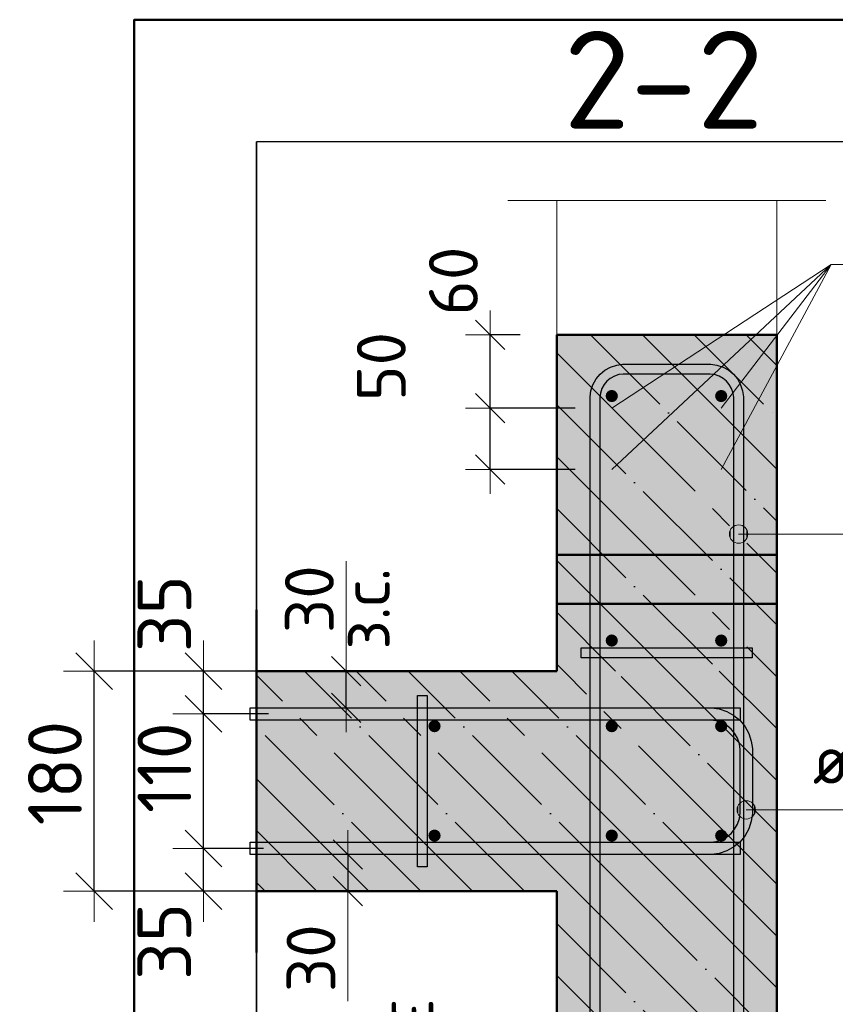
# Model space of a CAD drawing. Header units: millimetres. Extents: x -27380 to 48638, y 46540 to 72525.
# Tile 81 of 106: x 43132 to 43799, y 57306 to 58112. Entities that reach past the tile are written whole.
import ezdxf

# ---------------------------------------------------------------- set-up
doc = ezdxf.new("R2010")
doc.units = ezdxf.units.MM
doc.header["$PDMODE"] = 65
for name, pattern in [('______11', [100, 80, -10, 0, -10]), ('______5', [220, 160, -20, 20, -20]), ('________', [0])]:
    doc.linetypes.add(name, pattern=pattern)
for name, color, linetype, lineweight in [('Standard', 7, 'Continuous', 25), ('Арм.стержн. Арматура края', 96, 'Continuous', 35), ('Арм.стержн. вертикальными 1', 22, 'Continuous', 35), ('Арм.стержн. Доп. арматура', 180, 'Continuous', 35), ('Арм.стержн. Хомут', 240, 'Continuous', 35), ('Арм.стержн.горизонт. 1', 180, 'Continuous', 35), ('Размерная линия_ общее', 7, 'Continuous', 13), ('Размерная линия_ общее_1', 7, 'Continuous', 13)]:
    doc.layers.add(name, color=color, linetype=linetype, lineweight=lineweight)
doc.layers.add('Арм.стержн.Стяжки', color=7, linetype='Continuous', lineweight=35, true_color=0x501e0f)
doc.styles.add('ISOCPEUR', font='ISOCPEUR')
doc.dimstyles.new('DIMSTYLE_14', dxfattribs={"dimtxt": 40, "dimasz": 40, "dimexe": 0, "dimexo": 0, "dimgap": 20, "dimtad": 2, "dimdec": 0, "dimrnd": 5, "dimzin": 12, "dimdsep": 46, "dimtxsty": 'ISOCPEUR', "dimblk1": 'ALL_ML_STRICH', "dimblk2": 'ALL_ML_STRICH', "dimsah": 1, "dimcen": 0, "dimclrd": 7, "dimclre": 256, "dimclrt": 7, "dimadec": 0, "dimazin": 0, "dimtfac": 1, "dimtdec": 0, "dimtix": 1, "dimtmove": 2, "dimatfit": 3, "dimfxl": 0, "dimtvp": 1.2, "dimtzin": 0, "dimlwd": 0, "dimlwe": -3, "dimarcsym": 0})
doc.dimstyles.new('DIMSTYLE_15', dxfattribs={"dimtxt": 40, "dimasz": 40, "dimexe": 0, "dimexo": 0, "dimgap": 20, "dimtad": 2, "dimdec": 0, "dimrnd": 5, "dimzin": 12, "dimdsep": 46, "dimtxsty": 'ISOCPEUR', "dimblk1": 'ALL_ML_STRICH', "dimblk2": 'ALL_ML_STRICH', "dimsah": 1, "dimcen": 0, "dimclrd": 7, "dimclre": 256, "dimclrt": 7, "dimadec": 0, "dimazin": 0, "dimtfac": 1, "dimtdec": 0, "dimtix": 1, "dimtmove": 2, "dimatfit": 3, "dimfxl": 0, "dimtvp": 1.2, "dimtzin": 0, "dimlwd": 0, "dimlwe": -3, "dimarcsym": 0})
doc.dimstyles.new('DIMSTYLE_3', dxfattribs={"dimtxt": 44, "dimasz": 50, "dimexe": 0, "dimexo": 0, "dimgap": 22, "dimtad": 2, "dimdec": 0, "dimrnd": 5, "dimzin": 12, "dimdsep": 46, "dimtxsty": 'ISOCPEUR', "dimblk1": 'ALL_ML_STRICH', "dimblk2": 'ALL_ML_STRICH', "dimsah": 1, "dimcen": 0, "dimclrd": 7, "dimclre": 256, "dimclrt": 7, "dimadec": 0, "dimazin": 0, "dimtfac": 1, "dimtdec": 0, "dimtix": 1, "dimtmove": 2, "dimatfit": 3, "dimfxl": 0, "dimtvp": 1.2, "dimtzin": 0, "dimlwd": 0, "dimlwe": -3, "dimarcsym": 0})
doc.dimstyles.new('DIMSTYLE_7', dxfattribs={"dimtxt": 44, "dimasz": 50, "dimexe": 0, "dimexo": 0, "dimgap": 22, "dimtad": 2, "dimdec": 0, "dimrnd": 5, "dimzin": 12, "dimdsep": 46, "dimtxsty": 'ISOCPEUR', "dimblk1": 'ALL_ML_STRICH', "dimblk2": 'ALL_ML_STRICH', "dimsah": 1, "dimcen": 0, "dimclrd": 7, "dimclre": 256, "dimclrt": 7, "dimadec": 0, "dimazin": 0, "dimtfac": 1, "dimtdec": 0, "dimtix": 1, "dimtmove": 2, "dimatfit": 3, "dimfxl": 0, "dimtzin": 0, "dimlwd": 0, "dimlwe": -3, "dimarcsym": 0})
doc.dimstyles.new('DIMSTYLE_9', dxfattribs={"dimtxt": 40, "dimasz": 40, "dimexe": 0, "dimexo": 0.001, "dimgap": 20, "dimtad": 2, "dimdec": 0, "dimrnd": 5, "dimzin": 12, "dimdsep": 46, "dimtxsty": 'ISOCPEUR', "dimblk1": 'ALL_ML_STRICH', "dimblk2": 'ALL_ML_STRICH', "dimsah": 1, "dimcen": 0, "dimse1": 1, "dimse2": 1, "dimclrd": 7, "dimclre": 256, "dimclrt": 7, "dimadec": 0, "dimazin": 0, "dimtfac": 1, "dimtdec": 0, "dimtix": 1, "dimtmove": 2, "dimatfit": 3, "dimfxl": 0, "dimtvp": 1.2, "dimtzin": 0, "dimlwd": 0, "dimlwe": -3, "dimarcsym": 0})

# ---------------------------------------------------------------- blocks, each defined once
blk = doc.blocks.new('ALL_ML_STRICH')
at = {"color": 0, "linetype": 'ByBlock', "lineweight": -2}
for p, q in [((0, -0.5), (0, 0.5)), ((-0.3, -0.3), (0.3, 0.3)), ((-1, 0), (0.5, 0))]:
    blk.add_line(p, q, dxfattribs=at)
blk = doc.blocks.new('*D296')
at = {"layer": 'DEFPOINTS', "color": 7, "linetype": 'Continuous', "lineweight": 13, "transparency": 33554687}
for p in [(43351.5, 57434), (43282.32, 57399), (43369.46, 57399)]:
    blk.add_point(p, dxfattribs=at)
at = {"layer": 'Размерная линия_ общее', "color": 253, "linetype": 'Continuous', "lineweight": -2, "true_color": 0xa0a0a0, "transparency": 33554687}
for p, q in [((43331.5, 57434), (43282.32, 57434)), ((43349.46, 57399), (43282.32, 57399))]:
    blk.add_line(p, q, dxfattribs=at)
at = {"layer": 'Размерная линия_ общее', "color": 7, "linetype": 'Continuous', "lineweight": -2, "transparency": 33554687}
blk.add_line((43282.32, 57399), (43282.32, 57434), dxfattribs=at)
at = {"layer": 'Размерная линия_ общее', "color": 7, "linetype": 'Continuous', "lineweight": 13, "transparency": 33554687, "xscale": 50, "yscale": 50, "zscale": 50}
for p, rotation in [((43282.32, 57434), 90), ((43282.32, 57399), 270)]:
    blk.add_blockref('ALL_ML_STRICH', p, dxfattribs=dict(at, rotation=rotation))
at = {"layer": 'Размерная линия_ общее', "color": 7, "linetype": 'Continuous', "lineweight": 13, "transparency": 33554687, "insert": (43250.25, 57357.9), "char_height": 44, "width": 88, "attachment_point": 5, "rotation": 90, "style": 'ISOCPEUR'}
blk.add_mtext('\\A1;{35}', dxfattribs=at)
blk = doc.blocks.new('*D297')
at = {"layer": 'DEFPOINTS', "color": 7, "linetype": 'Continuous', "lineweight": 13, "transparency": 33554687}
for p in [(43355.59, 57544), (43282.32, 57434), (43351.5, 57434)]:
    blk.add_point(p, dxfattribs=at)
at = {"layer": 'Размерная линия_ общее', "color": 253, "linetype": 'Continuous', "lineweight": -2, "true_color": 0xa0a0a0, "transparency": 33554687}
for p, q in [((43335.59, 57544), (43282.32, 57544)), ((43331.5, 57434), (43282.32, 57434))]:
    blk.add_line(p, q, dxfattribs=at)
at = {"layer": 'Размерная линия_ общее', "color": 7, "linetype": 'Continuous', "lineweight": -2, "transparency": 33554687}
blk.add_line((43282.32, 57434), (43282.32, 57544), dxfattribs=at)
at = {"layer": 'Размерная линия_ общее', "color": 7, "linetype": 'Continuous', "lineweight": 13, "transparency": 33554687, "xscale": 50, "yscale": 50, "zscale": 50}
for p, rotation in [((43282.32, 57544), 90), ((43282.32, 57434), 270)]:
    blk.add_blockref('ALL_ML_STRICH', p, dxfattribs=dict(at, rotation=rotation))
at = {"layer": 'Размерная линия_ общее', "color": 7, "linetype": 'Continuous', "lineweight": 13, "transparency": 33554687, "insert": (43250.32, 57500), "char_height": 44, "width": 132, "attachment_point": 5, "rotation": 90, "style": 'ISOCPEUR'}
blk.add_mtext('\\A1;{110}', dxfattribs=at)
blk = doc.blocks.new('*D298')
at = {"layer": 'DEFPOINTS', "color": 7, "linetype": 'Continuous', "lineweight": 13, "transparency": 33554687}
for p in [(43361.47, 57579), (43282.32, 57544), (43355.59, 57544)]:
    blk.add_point(p, dxfattribs=at)
at = {"layer": 'Размерная линия_ общее', "color": 253, "linetype": 'Continuous', "lineweight": -2, "true_color": 0xa0a0a0, "transparency": 33554687}
for p, q in [((43341.47, 57579), (43282.32, 57579)), ((43335.59, 57544), (43282.32, 57544))]:
    blk.add_line(p, q, dxfattribs=at)
at = {"layer": 'Размерная линия_ общее', "color": 7, "linetype": 'Continuous', "lineweight": -2, "transparency": 33554687}
blk.add_line((43282.32, 57544), (43282.32, 57579), dxfattribs=at)
at = {"layer": 'Размерная линия_ общее', "color": 7, "linetype": 'Continuous', "lineweight": 13, "transparency": 33554687, "xscale": 50, "yscale": 50, "zscale": 50}
for p, rotation in [((43282.32, 57579), 90), ((43282.32, 57544), 270)]:
    blk.add_blockref('ALL_ML_STRICH', p, dxfattribs=dict(at, rotation=rotation))
at = {"layer": 'Размерная линия_ общее', "color": 7, "linetype": 'Continuous', "lineweight": 13, "transparency": 33554687, "insert": (43250.34, 57625.98), "char_height": 44, "width": 88, "attachment_point": 5, "rotation": 90, "style": 'ISOCPEUR'}
blk.add_mtext('\\A1;{35}', dxfattribs=at)
blk = doc.blocks.new('*D299')
at = {"layer": 'DEFPOINTS', "color": 7, "linetype": 'Continuous', "lineweight": 13, "transparency": 33554687}
for p in [(43355.91, 57579), (43192.82, 57399), (43349.46, 57399)]:
    blk.add_point(p, dxfattribs=at)
at = {"layer": 'Размерная линия_ общее', "color": 253, "linetype": 'Continuous', "lineweight": -2, "true_color": 0xa0a0a0, "transparency": 33554687}
for p, q in [((43335.91, 57579), (43192.82, 57579)), ((43329.46, 57399), (43192.82, 57399))]:
    blk.add_line(p, q, dxfattribs=at)
at = {"layer": 'Размерная линия_ общее', "color": 7, "linetype": 'Continuous', "lineweight": -2, "transparency": 33554687}
blk.add_line((43192.82, 57399), (43192.82, 57579), dxfattribs=at)
at = {"layer": 'Размерная линия_ общее', "color": 7, "linetype": 'Continuous', "lineweight": 13, "transparency": 33554687, "xscale": 50, "yscale": 50, "zscale": 50}
for p, rotation in [((43192.82, 57579), 90), ((43192.82, 57399), 270)]:
    blk.add_blockref('ALL_ML_STRICH', p, dxfattribs=dict(at, rotation=rotation))
at = {"layer": 'Размерная линия_ общее', "color": 7, "linetype": 'Continuous', "lineweight": 13, "transparency": 33554687, "insert": (43160.82, 57495.6), "char_height": 44, "width": 132, "attachment_point": 5, "rotation": 90, "style": 'ISOCPEUR'}
blk.add_mtext('\\A1;{180}', dxfattribs=at)
blk = doc.blocks.new('*D300')
at = {"layer": 'DEFPOINTS', "color": 7, "linetype": 'Continuous', "lineweight": 13, "transparency": 33554687}
for p in [(43391.56, 57429), (43400.28, 57429), (43391.56, 57399)]:
    blk.add_point(p, dxfattribs=at)
at = {"layer": 'Размерная линия_ общее_1', "color": 7, "linetype": 'Continuous', "lineweight": -2, "transparency": 33554687}
blk.add_line((43400.28, 57429), (43400.28, 57399), dxfattribs=at)
at = {"layer": 'Размерная линия_ общее_1', "color": 7, "linetype": 'Continuous', "lineweight": 13, "transparency": 33554687, "xscale": 40, "yscale": 40, "zscale": 40}
for p, rotation in [((43400.28, 57429), 90), ((43400.28, 57399), 270)]:
    blk.add_blockref('ALL_ML_STRICH', p, dxfattribs=dict(at, rotation=rotation))
at = {"layer": 'Размерная линия_ общее_1', "color": 7, "linetype": 'Continuous', "lineweight": 13, "transparency": 33554687, "insert": (43370.28, 57344.18), "char_height": 40, "width": 80, "attachment_point": 5, "rotation": 90, "style": 'ISOCPEUR'}
blk.add_mtext('\\A1;{30}', dxfattribs=at)
at = {"layer": 'Размерная линия_ общее_1', "color": 7, "linetype": 'Continuous', "lineweight": 13, "transparency": 33554687, "insert": (43476.02, 57311.4), "char_height": 40, "width": 2, "attachment_point": 1, "rotation": 270, "line_spacing_factor": 0.60241, "style": 'ISOCPEUR'}
blk.add_mtext('з.с.', dxfattribs=at)
blk = doc.blocks.new('*D301')
at = {"layer": 'DEFPOINTS', "color": 7, "linetype": 'Continuous', "lineweight": 13, "transparency": 33554687}
for p in [(43390.21, 57579), (43390.21, 57549), (43398.93, 57549)]:
    blk.add_point(p, dxfattribs=at)
at = {"layer": 'Размерная линия_ общее_1', "color": 7, "linetype": 'Continuous', "lineweight": -2, "transparency": 33554687}
blk.add_line((43398.93, 57549), (43398.93, 57579), dxfattribs=at)
at = {"layer": 'Размерная линия_ общее_1', "color": 7, "linetype": 'Continuous', "lineweight": 13, "transparency": 33554687, "xscale": 40, "yscale": 40, "zscale": 40}
for p, rotation in [((43398.93, 57579), 90), ((43398.93, 57549), 270)]:
    blk.add_blockref('ALL_ML_STRICH', p, dxfattribs=dict(at, rotation=rotation))
at = {"layer": 'Размерная линия_ общее_1', "color": 7, "linetype": 'Continuous', "lineweight": 13, "transparency": 33554687, "insert": (43394.67, 57596.59), "char_height": 40, "width": 2, "attachment_point": 1, "rotation": 90, "line_spacing_factor": 0.60241, "style": 'ISOCPEUR'}
blk.add_mtext('з.с.', dxfattribs=at)
at = {"layer": 'Размерная линия_ общее_1', "color": 7, "linetype": 'Continuous', "lineweight": 13, "transparency": 33554687, "insert": (43368.93, 57637.81), "char_height": 40, "width": 80, "attachment_point": 5, "rotation": 90, "style": 'ISOCPEUR'}
blk.add_mtext('\\A1;{30}', dxfattribs=at)
blk = doc.blocks.new('*D302')
at = {"layer": 'DEFPOINTS', "color": 7, "linetype": 'Continuous', "lineweight": 13, "transparency": 33554687}
for p in [(43616.31, 57794), (43516.78, 57744), (43616.31, 57744)]:
    blk.add_point(p, dxfattribs=at)
at = {"layer": 'Размерная линия_ общее_1', "color": 253, "linetype": 'Continuous', "lineweight": -2, "true_color": 0xa0a0a0, "transparency": 33554687}
for p, q in [((43586.31, 57794), (43516.78, 57794)), ((43586.31, 57744), (43516.78, 57744))]:
    blk.add_line(p, q, dxfattribs=at)
at = {"layer": 'Размерная линия_ общее_1', "color": 7, "linetype": 'Continuous', "lineweight": -2, "transparency": 33554687}
blk.add_line((43516.78, 57744), (43516.78, 57794), dxfattribs=at)
at = {"layer": 'Размерная линия_ общее_1', "color": 7, "linetype": 'Continuous', "lineweight": 13, "transparency": 33554687, "xscale": 40, "yscale": 40, "zscale": 40}
for p, rotation in [((43516.78, 57794), 90), ((43516.78, 57744), 270)]:
    blk.add_blockref('ALL_ML_STRICH', p, dxfattribs=dict(at, rotation=rotation))
at = {"layer": 'Размерная линия_ общее_1', "color": 7, "linetype": 'Continuous', "lineweight": 13, "transparency": 33554687, "insert": (43427.78, 57828.15), "char_height": 40, "width": 80, "attachment_point": 5, "rotation": 90, "style": 'ISOCPEUR'}
blk.add_mtext('\\A1;{50}', dxfattribs=at)
blk = doc.blocks.new('*D303')
at = {"layer": 'DEFPOINTS', "color": 7, "linetype": 'Continuous', "lineweight": 13, "transparency": 33554687}
for p in [(43571.31, 57854), (43516.78, 57794), (43616.31, 57794)]:
    blk.add_point(p, dxfattribs=at)
at = {"layer": 'Размерная линия_ общее_1', "color": 253, "linetype": 'Continuous', "lineweight": -2, "true_color": 0xa0a0a0, "transparency": 33554687}
for p, q in [((43541.31, 57854), (43516.78, 57854)), ((43586.31, 57794), (43516.78, 57794))]:
    blk.add_line(p, q, dxfattribs=at)
at = {"layer": 'Размерная линия_ общее_1', "color": 7, "linetype": 'Continuous', "lineweight": -2, "transparency": 33554687}
blk.add_line((43516.78, 57794), (43516.78, 57854), dxfattribs=at)
at = {"layer": 'Размерная линия_ общее_1', "color": 7, "linetype": 'Continuous', "lineweight": 13, "transparency": 33554687, "xscale": 40, "yscale": 40, "zscale": 40}
for p, rotation in [((43516.78, 57854), 90), ((43516.78, 57794), 270)]:
    blk.add_blockref('ALL_ML_STRICH', p, dxfattribs=dict(at, rotation=rotation))
at = {"layer": 'Размерная линия_ общее_1', "color": 7, "linetype": 'Continuous', "lineweight": 13, "transparency": 33554687, "insert": (43486.77, 57898.03), "char_height": 40, "width": 80, "attachment_point": 5, "rotation": 90, "style": 'ISOCPEUR'}
blk.add_mtext('\\A1;{60}', dxfattribs=at)

msp = doc.modelspace()

# ---------------------------------------------------------------- hatches: boundary and pattern name
at = {"linetype": 'Continuous', "lineweight": -3, "transparency": 33554687}
msp.add_hatch(color=7, dxfattribs=at).paths.add_polyline_path([(43571.31, 57579), (43751.31, 57579), (43751.31, 57854), (43571.31, 57854)])
at = {"layer": 'Standard', "linetype": 'Continuous', "lineweight": -3, "transparency": 33554687}
msp.add_hatch(color=7, dxfattribs=at).paths.add_polyline_path([(43751.31, 57049), (43751.31, 57399), (43571.31, 57399), (43571.31, 57049)])
at = {"layer": 'Арм.стержн. Арматура края', "linetype": 'Continuous', "lineweight": 13, "transparency": 33554687}
for points in [[(43719.86, 57461.8), (43719.86, 57469.3), (43718.81, 57465.55)], [(43722.56, 57459.1), (43722.56, 57472), (43719.86, 57469.3)], [(43722.56, 57459.1), (43719.86, 57469.3), (43719.86, 57461.8)], [(43726.31, 57458.05), (43726.31, 57473.05), (43722.56, 57472)], [(43726.31, 57458.05), (43722.56, 57472), (43722.56, 57459.1)], [(43730.06, 57459.1), (43730.06, 57472), (43726.31, 57473.05)], [(43730.06, 57459.1), (43726.31, 57473.05), (43726.31, 57458.05)], [(43732.76, 57461.8), (43732.76, 57469.3), (43730.06, 57472)], [(43732.76, 57461.8), (43730.06, 57472), (43730.06, 57459.1)], [(43732.76, 57469.3), (43732.76, 57461.8), (43733.81, 57465.55)]]:
    msp.add_hatch(color=7, dxfattribs=at).paths.add_polyline_path(points)
at = {"layer": 'Арм.стержн. вертикальными 1', "linetype": 'Continuous', "lineweight": 50, "transparency": 33554687}
for points in [[(43621.31, 57804), (43620.93, 57805.91), (43619.84, 57807.53), (43618.22, 57808.62), (43616.31, 57809), (43614.39, 57808.62), (43612.77, 57807.53), (43611.69, 57805.91), (43611.31, 57804), (43611.69, 57802.08), (43612.77, 57800.46), (43614.39, 57799.38), (43616.31, 57799), (43618.22, 57799.38), (43619.84, 57800.46), (43620.93, 57802.08)], [(43710.84, 57804), (43710.46, 57805.91), (43709.37, 57807.53), (43707.75, 57808.62), (43705.84, 57809), (43703.93, 57808.62), (43702.3, 57807.53), (43701.22, 57805.91), (43700.84, 57804), (43701.22, 57802.08), (43702.3, 57800.46), (43703.93, 57799.38), (43705.84, 57799), (43707.75, 57799.38), (43709.37, 57800.46), (43710.46, 57802.08)], [(43621.31, 57604), (43620.93, 57605.91), (43619.84, 57607.53), (43618.22, 57608.62), (43616.31, 57609), (43614.39, 57608.62), (43612.77, 57607.53), (43611.69, 57605.91), (43611.31, 57604), (43611.69, 57602.08), (43612.77, 57600.46), (43614.39, 57599.38), (43616.31, 57599), (43618.22, 57599.38), (43619.84, 57600.46), (43620.93, 57602.08)], [(43710.84, 57604), (43710.46, 57605.91), (43709.37, 57607.53), (43707.75, 57608.62), (43705.84, 57609), (43703.93, 57608.62), (43702.3, 57607.53), (43701.22, 57605.91), (43700.84, 57604), (43701.22, 57602.08), (43702.3, 57600.46), (43703.93, 57599.38), (43705.84, 57599), (43707.75, 57599.38), (43709.37, 57600.46), (43710.46, 57602.08)], [(43476.31, 57534), (43475.93, 57535.91), (43474.84, 57537.53), (43473.22, 57538.62), (43471.31, 57539), (43469.39, 57538.62), (43467.77, 57537.53), (43466.69, 57535.91), (43466.31, 57534), (43466.69, 57532.08), (43467.77, 57530.46), (43469.39, 57529.38), (43471.31, 57529), (43473.22, 57529.38), (43474.84, 57530.46), (43475.93, 57532.08)], [(43621.31, 57534), (43620.93, 57535.91), (43619.84, 57537.53), (43618.22, 57538.62), (43616.31, 57539), (43614.39, 57538.62), (43612.77, 57537.53), (43611.69, 57535.91), (43611.31, 57534), (43611.69, 57532.08), (43612.77, 57530.46), (43614.39, 57529.38), (43616.31, 57529), (43618.22, 57529.38), (43619.84, 57530.46), (43620.93, 57532.08)], [(43710.84, 57534), (43710.46, 57535.91), (43709.37, 57537.53), (43707.75, 57538.62), (43705.84, 57539), (43703.93, 57538.62), (43702.3, 57537.53), (43701.22, 57535.91), (43700.84, 57534), (43701.22, 57532.08), (43702.3, 57530.46), (43703.93, 57529.38), (43705.84, 57529), (43707.75, 57529.38), (43709.37, 57530.46), (43710.46, 57532.08)], [(43476.31, 57444.46), (43475.93, 57446.38), (43474.84, 57448), (43473.22, 57449.08), (43471.31, 57449.46), (43469.39, 57449.08), (43467.77, 57448), (43466.69, 57446.38), (43466.31, 57444.46), (43466.69, 57442.55), (43467.77, 57440.93), (43469.39, 57439.85), (43471.31, 57439.46), (43473.22, 57439.85), (43474.84, 57440.93), (43475.93, 57442.55)], [(43621.31, 57444.46), (43620.93, 57446.38), (43619.84, 57448), (43618.22, 57449.08), (43616.31, 57449.46), (43614.39, 57449.08), (43612.77, 57448), (43611.69, 57446.38), (43611.31, 57444.46), (43611.69, 57442.55), (43612.77, 57440.93), (43614.39, 57439.85), (43616.31, 57439.46), (43618.22, 57439.85), (43619.84, 57440.93), (43620.93, 57442.55)], [(43710.84, 57444.46), (43710.46, 57446.38), (43709.37, 57448), (43707.75, 57449.08), (43705.84, 57449.46), (43703.93, 57449.08), (43702.3, 57448), (43701.22, 57446.38), (43700.84, 57444.46), (43701.22, 57442.55), (43702.3, 57440.93), (43703.93, 57439.85), (43705.84, 57439.46), (43707.75, 57439.85), (43709.37, 57440.93), (43710.46, 57442.55)]]:
    msp.add_hatch(color=4, dxfattribs=at).paths.add_polyline_path(points)
at = {"layer": 'Арм.стержн. Доп. арматура', "linetype": 'Continuous', "lineweight": 50, "transparency": 33554687}
for points in [[(43623.31, 57794), (43622.77, 57796.67), (43621.26, 57798.95), (43618.99, 57800.46), (43616.31, 57801), (43613.63, 57800.46), (43611.36, 57798.95), (43609.84, 57796.67), (43609.31, 57794), (43609.84, 57791.32), (43611.36, 57789.05), (43613.63, 57787.53), (43616.31, 57787), (43618.99, 57787.53), (43621.26, 57789.05), (43622.77, 57791.32)], [(43712.84, 57794), (43712.31, 57796.67), (43710.79, 57798.95), (43708.52, 57800.46), (43705.84, 57801), (43703.16, 57800.46), (43700.89, 57798.95), (43699.37, 57796.67), (43698.84, 57794), (43699.37, 57791.32), (43700.89, 57789.05), (43703.16, 57787.53), (43705.84, 57787), (43708.52, 57787.53), (43710.79, 57789.05), (43712.31, 57791.32)], [(43623.31, 57744), (43622.77, 57746.67), (43621.26, 57748.95), (43618.99, 57750.46), (43616.31, 57751), (43613.63, 57750.46), (43611.36, 57748.95), (43609.84, 57746.67), (43609.31, 57744), (43609.84, 57741.32), (43611.36, 57739.05), (43613.63, 57737.53), (43616.31, 57737), (43618.99, 57737.53), (43621.26, 57739.05), (43622.77, 57741.32)], [(43712.84, 57744), (43712.31, 57746.67), (43710.79, 57748.95), (43708.52, 57750.46), (43705.84, 57751), (43703.16, 57750.46), (43700.89, 57748.95), (43699.37, 57746.67), (43698.84, 57744), (43699.37, 57741.32), (43700.89, 57739.05), (43703.16, 57737.53), (43705.84, 57737), (43708.52, 57737.53), (43710.79, 57739.05), (43712.31, 57741.32)]]:
    msp.add_hatch(color=7, dxfattribs=at).paths.add_polyline_path(points)
at = {"layer": 'Арм.стержн. Хомут', "linetype": 'Continuous', "lineweight": 13, "transparency": 33554687}
for points in [[(43713.62, 57687.33), (43713.62, 57694.83), (43712.57, 57691.08)], [(43716.32, 57684.63), (43716.32, 57697.53), (43713.62, 57694.83)], [(43716.32, 57684.63), (43713.62, 57694.83), (43713.62, 57687.33)], [(43720.07, 57683.58), (43720.07, 57698.58), (43716.32, 57697.53)], [(43720.07, 57683.58), (43716.32, 57697.53), (43716.32, 57684.63)], [(43723.82, 57684.63), (43723.82, 57697.53), (43720.07, 57698.58)], [(43723.82, 57684.63), (43720.07, 57698.58), (43720.07, 57683.58)], [(43726.52, 57687.33), (43726.52, 57694.83), (43723.82, 57697.53)], [(43726.52, 57687.33), (43723.82, 57697.53), (43723.82, 57684.63)], [(43726.52, 57694.83), (43726.52, 57687.33), (43727.57, 57691.08)]]:
    msp.add_hatch(color=7, dxfattribs=at).paths.add_polyline_path(points)
at = {"layer": 'Размерная линия_ общее', "linetype": 'Continuous', "lineweight": -3, "transparency": 33554687}
msp.add_hatch(color=7, dxfattribs=at).paths.add_polyline_path([(43751.31, 57399), (43751.31, 57579), (43325.62, 57579), (43325.62, 57399)])

# ---------------------------------------------------------------- linework, layer by layer
at = {"color": 52, "linetype": 'Continuous', "lineweight": -3, "transparency": 33554687}
for p, q in [((44119.36, 58011.8), (43325.62, 58011.8)), ((44119.36, 58011.8), (43325.62, 58011.8)), ((43325.62, 58011.8), (43325.62, 56871.8)), ((43325.62, 56871.8), (43325.62, 58011.8))]:
    msp.add_line(p, q, dxfattribs=at)
at = {"color": 7, "linetype": 'Continuous', "lineweight": 50, "transparency": 33554687}
for p, q in [((43571.31, 57854), (43571.31, 57579)), ((43751.31, 57854), (43571.31, 57854)), ((43751.31, 57579), (43751.31, 57854))]:
    msp.add_line(p, q, dxfattribs=at)
at = {"color": 7, "linetype": '______11', "lineweight": -3, "transparency": 33554687}
for p, q in [((43598.99, 57854), (43751.31, 57701.68)), ((43683.84, 57854), (43751.31, 57786.53)), ((43571.31, 57796.83), (43751.31, 57616.83)), ((43571.31, 57711.97), (43704.29, 57579)), ((43571.31, 57627.12), (43619.43, 57579))]:
    msp.add_line(p, q, dxfattribs=at)
at = {"color": 7, "linetype": '______5', "lineweight": -3, "transparency": 33554687}
for p, q in [((43641.42, 57854), (43751.31, 57744.11)), ((43726.27, 57854), (43751.31, 57828.96)), ((43571.31, 57839.25), (43751.31, 57659.25)), ((43571.31, 57754.4), (43746.71, 57579)), ((43571.31, 57669.55), (43661.86, 57579)), ((43571.31, 57584.69), (43577.01, 57579))]:
    msp.add_line(p, q, dxfattribs=at)
at = {"color": 7, "linetype": '________', "lineweight": 50, "transparency": 33554687}
for p, q in [((43571.31, 57674), (43751.31, 57674)), ((43751.31, 57634), (43571.31, 57634))]:
    msp.add_line(p, q, dxfattribs=at)
at = {"layer": 'Standard', "color": 7, "linetype": 'Continuous', "lineweight": 13, "transparency": 33554687}
for p, q in [((43531.31, 57964), (43791.31, 57964)), ((43398.93, 57579), (43398.93, 57669)), ((43400.28, 57399), (43400.28, 57309))]:
    msp.add_line(p, q, dxfattribs=at)
at = {"layer": 'Standard', "color": 7, "linetype": 'Continuous', "lineweight": 50, "transparency": 33554687}
for p, q in [((43571.31, 57399), (43571.31, 57049)), ((43751.31, 57049), (43751.31, 57399))]:
    msp.add_line(p, q, dxfattribs=at)
at = {"layer": 'Standard', "color": 7, "linetype": '______5', "lineweight": -3, "transparency": 33554687}
for p, q in [((43587.3, 57399), (43751.31, 57234.99)), ((43672.15, 57399), (43751.31, 57319.84)), ((43571.31, 57330.14), (43751.31, 57150.14))]:
    msp.add_line(p, q, dxfattribs=at)
at = {"layer": 'Standard', "color": 7, "linetype": '______11', "lineweight": -3, "transparency": 33554687}
for p, q in [((43629.73, 57399), (43751.31, 57277.42)), ((43714.58, 57399), (43751.31, 57362.27)), ((43571.31, 57372.56), (43751.31, 57192.56))]:
    msp.add_line(p, q, dxfattribs=at)
at = {"layer": 'Standard', "color": 7, "linetype": 'Continuous', "lineweight": 50, "transparency": 33554687}
msp.add_lwpolyline([(43225.62, 56771.8), (44219.36, 56771.8), (44219.36, 58111.8), (43225.62, 58111.8), (43225.62, 56771.8)], dxfattribs=at)
at = {"layer": 'Standard', "color": 7, "linetype": 'Continuous', "lineweight": 13, "transparency": 33554687}
msp.add_lwpolyline([(43751.31, 57854), (43571.31, 57854), (43571.31, 57964), (43751.31, 57964), (43751.31, 57854)], close=True, dxfattribs=at)
at = {"layer": 'Арм.стержн. Арматура края', "color": 7, "linetype": 'Continuous', "lineweight": 13, "transparency": 33554687}
for p, q in [((43726.31, 57473.05), (43726.31, 57473.05)), ((43718.81, 57465.55), (43718.81, 57465.55)), ((43760.82, 57465.55), (43726.31, 57465.55)), ((43733.81, 57465.55), (43733.81, 57465.55)), ((43760.82, 57465.55), (44164.82, 57465.55)), ((43726.31, 57458.05), (43726.31, 57458.05))]:
    msp.add_line(p, q, dxfattribs=at)
at = {"layer": 'Арм.стержн. Арматура края', "color": 4, "linetype": 'Continuous', "lineweight": 25, "transparency": 33554687}
msp.add_lwpolyline([(43320.62, 57439), (43697.27, 57439), (43701.79, 57439.62), (43706.37, 57441.13), (43710.56, 57443.48), (43713.97, 57446.33), (43716.82, 57449.74), (43719.17, 57453.94), (43720.68, 57458.51), (43721.31, 57463.03), (43721.31, 57514.96), (43720.68, 57519.48), (43719.17, 57524.05), (43716.82, 57528.25), (43713.97, 57531.66), (43710.56, 57534.51), (43706.37, 57536.86), (43701.79, 57538.37), (43697.27, 57539), (43320.62, 57539), (43320.62, 57549), (43697.96, 57549), (43704.06, 57548.15), (43710.41, 57546.05), (43716.26, 57542.78), (43721.07, 57538.76), (43725.09, 57533.95), (43728.37, 57528.1), (43730.46, 57521.75), (43731.31, 57515.65), (43731.31, 57462.34), (43730.46, 57456.24), (43728.37, 57449.89), (43725.09, 57444.05), (43721.07, 57439.23), (43716.26, 57435.21), (43710.41, 57431.94), (43704.06, 57429.84), (43697.96, 57429), (43320.62, 57429), (43320.62, 57439)], dxfattribs=at)
msp.add_lwpolyline([(43320.62, 57439), (43697.27, 57439), (43701.79, 57439.62), (43706.37, 57441.13), (43710.56, 57443.48), (43713.97, 57446.33), (43716.82, 57449.74), (43719.17, 57453.94), (43720.68, 57458.51), (43721.31, 57463.03), (43721.31, 57514.96), (43720.68, 57519.48), (43719.17, 57524.05), (43716.82, 57528.25), (43713.97, 57531.66), (43710.56, 57534.51), (43706.37, 57536.86), (43701.79, 57538.37), (43697.27, 57539), (43320.62, 57539), (43320.62, 57549), (43697.96, 57549), (43704.06, 57548.15), (43710.41, 57546.05), (43716.26, 57542.78), (43721.07, 57538.76), (43725.09, 57533.95), (43728.37, 57528.1), (43730.46, 57521.75), (43731.31, 57515.65), (43731.31, 57462.34), (43730.46, 57456.24), (43728.37, 57449.89), (43725.09, 57444.05), (43721.07, 57439.23), (43716.26, 57435.21), (43710.41, 57431.94), (43704.06, 57429.84), (43697.96, 57429), (43320.62, 57429), (43320.62, 57439)], dxfattribs=at)
msp.add_lwpolyline([(43320.62, 57439), (43697.27, 57439), (43701.79, 57439.62), (43706.37, 57441.13), (43710.56, 57443.48), (43713.97, 57446.33), (43716.82, 57449.74), (43719.17, 57453.94), (43720.68, 57458.51), (43721.31, 57463.03), (43721.31, 57514.96), (43720.68, 57519.48), (43719.17, 57524.05), (43716.82, 57528.25), (43713.97, 57531.66), (43710.56, 57534.51), (43706.37, 57536.86), (43701.79, 57538.37), (43697.27, 57539), (43320.62, 57539), (43320.62, 57549), (43697.96, 57549), (43704.06, 57548.15), (43710.41, 57546.05), (43716.26, 57542.78), (43721.07, 57538.76), (43725.09, 57533.95), (43728.37, 57528.1), (43730.46, 57521.75), (43731.31, 57515.65), (43731.31, 57462.34), (43730.46, 57456.24), (43728.37, 57449.89), (43725.09, 57444.05), (43721.07, 57439.23), (43716.26, 57435.21), (43710.41, 57431.94), (43704.06, 57429.84), (43697.96, 57429), (43320.62, 57429), (43320.62, 57439)], dxfattribs=at)
msp.add_lwpolyline([(43320.62, 57439), (43697.27, 57439), (43701.79, 57439.62), (43706.37, 57441.13), (43710.56, 57443.48), (43713.97, 57446.33), (43716.82, 57449.74), (43719.17, 57453.94), (43720.68, 57458.51), (43721.31, 57463.03), (43721.31, 57514.96), (43720.68, 57519.48), (43719.17, 57524.05), (43716.82, 57528.25), (43713.97, 57531.66), (43710.56, 57534.51), (43706.37, 57536.86), (43701.79, 57538.37), (43697.27, 57539), (43320.62, 57539), (43320.62, 57549), (43697.96, 57549), (43704.06, 57548.15), (43710.41, 57546.05), (43716.26, 57542.78), (43721.07, 57538.76), (43725.09, 57533.95), (43728.37, 57528.1), (43730.46, 57521.75), (43731.31, 57515.65), (43731.31, 57462.34), (43730.46, 57456.24), (43728.37, 57449.89), (43725.09, 57444.05), (43721.07, 57439.23), (43716.26, 57435.21), (43710.41, 57431.94), (43704.06, 57429.84), (43697.96, 57429), (43320.62, 57429), (43320.62, 57439)], dxfattribs=at)
msp.add_lwpolyline([(43320.62, 57439), (43697.27, 57439), (43701.79, 57439.62), (43706.37, 57441.13), (43710.56, 57443.48), (43713.97, 57446.33), (43716.82, 57449.74), (43719.17, 57453.94), (43720.68, 57458.51), (43721.31, 57463.03), (43721.31, 57514.96), (43720.68, 57519.48), (43719.17, 57524.05), (43716.82, 57528.25), (43713.97, 57531.66), (43710.56, 57534.51), (43706.37, 57536.86), (43701.79, 57538.37), (43697.27, 57539), (43320.62, 57539), (43320.62, 57549), (43697.96, 57549), (43704.06, 57548.15), (43710.41, 57546.05), (43716.26, 57542.78), (43721.07, 57538.76), (43725.09, 57533.95), (43728.37, 57528.1), (43730.46, 57521.75), (43731.31, 57515.65), (43731.31, 57462.34), (43730.46, 57456.24), (43728.37, 57449.89), (43725.09, 57444.05), (43721.07, 57439.23), (43716.26, 57435.21), (43710.41, 57431.94), (43704.06, 57429.84), (43697.96, 57429), (43320.62, 57429), (43320.62, 57439)], dxfattribs=at)
at = {"layer": 'Арм.стержн. Арматура края', "color": 7, "linetype": 'Continuous', "lineweight": 13, "transparency": 33554687}
msp.add_circle((43726.31, 57465.55), 7.5, dxfattribs=at)
at = {"layer": 'Арм.стержн. Доп. арматура', "color": 7, "linetype": 'Continuous', "lineweight": 13, "transparency": 33554687}
for q in [(43616.31, 57794), (43616.31, 57744), (43705.84, 57794), (43705.84, 57744), (44117.75, 57911.5)]:
    msp.add_line((43795.75, 57911.5), q, dxfattribs=at)
at = {"layer": 'Арм.стержн. Хомут', "color": 7, "linetype": 'Continuous', "lineweight": 13, "transparency": 33554687}
for p, q in [((43720.07, 57698.58), (43720.07, 57698.58)), ((43712.57, 57691.08), (43712.57, 57691.08)), ((43751.92, 57691.08), (43720.07, 57691.08)), ((43727.57, 57691.08), (43727.57, 57691.08)), ((43751.92, 57691.08), (44165.92, 57691.08)), ((43720.07, 57683.58), (43720.07, 57683.58))]:
    msp.add_line(p, q, dxfattribs=at)
at = {"layer": 'Арм.стержн. Хомут', "color": 40, "linetype": 'Continuous', "lineweight": 25, "transparency": 33554687}
for points in [[(43598.54, 57099.67), (43598.54, 57803.32), (43599.22, 57808.2), (43600.9, 57813.28), (43603.51, 57817.96), (43606.73, 57821.81), (43610.58, 57825.02), (43615.26, 57827.64), (43620.34, 57829.32), (43625.22, 57830), (43697.4, 57830), (43702.28, 57829.32), (43707.36, 57827.64), (43712.03, 57825.02), (43715.88, 57821.81), (43719.1, 57817.96), (43721.72, 57813.28), (43723.39, 57808.2), (43724.07, 57803.32), (43724.07, 57099.67)], [(43598.54, 57099.67), (43598.54, 57803.32), (43599.22, 57808.2), (43600.9, 57813.28), (43603.51, 57817.96), (43606.73, 57821.81), (43610.58, 57825.02), (43615.26, 57827.64), (43620.34, 57829.32), (43625.22, 57830), (43697.4, 57830), (43702.28, 57829.32), (43707.36, 57827.64), (43712.03, 57825.02), (43715.88, 57821.81), (43719.1, 57817.96), (43721.72, 57813.28), (43723.39, 57808.2), (43724.07, 57803.32), (43724.07, 57099.67)], [(43598.54, 57099.67), (43598.54, 57803.32), (43599.22, 57808.2), (43600.9, 57813.28), (43603.51, 57817.96), (43606.73, 57821.81), (43610.58, 57825.02), (43615.26, 57827.64), (43620.34, 57829.32), (43625.22, 57830), (43697.4, 57830), (43702.28, 57829.32), (43707.36, 57827.64), (43712.03, 57825.02), (43715.88, 57821.81), (43719.1, 57817.96), (43721.72, 57813.28), (43723.39, 57808.2), (43724.07, 57803.32), (43724.07, 57099.67)], [(43598.54, 57099.67), (43598.54, 57803.32), (43599.22, 57808.2), (43600.9, 57813.28), (43603.51, 57817.96), (43606.73, 57821.81), (43610.58, 57825.02), (43615.26, 57827.64), (43620.34, 57829.32), (43625.22, 57830), (43697.4, 57830), (43702.28, 57829.32), (43707.36, 57827.64), (43712.03, 57825.02), (43715.88, 57821.81), (43719.1, 57817.96), (43721.72, 57813.28), (43723.39, 57808.2), (43724.07, 57803.32), (43724.07, 57099.67)], [(43598.54, 57099.67), (43598.54, 57803.32), (43599.22, 57808.2), (43600.9, 57813.28), (43603.51, 57817.96), (43606.73, 57821.81), (43610.58, 57825.02), (43615.26, 57827.64), (43620.34, 57829.32), (43625.22, 57830), (43697.4, 57830), (43702.28, 57829.32), (43707.36, 57827.64), (43712.03, 57825.02), (43715.88, 57821.81), (43719.1, 57817.96), (43721.72, 57813.28), (43723.39, 57808.2), (43724.07, 57803.32), (43724.07, 57099.67)], [(43716.07, 57100.23), (43716.07, 57802.76), (43715.57, 57806.38), (43714.36, 57810.04), (43712.48, 57813.4), (43710.2, 57816.13), (43707.47, 57818.41), (43704.12, 57820.29), (43700.46, 57821.49), (43696.84, 57822), (43625.77, 57822), (43622.16, 57821.49), (43618.49, 57820.29), (43615.14, 57818.41), (43612.41, 57816.13), (43610.13, 57813.4), (43608.25, 57810.04), (43607.04, 57806.38), (43606.54, 57802.76), (43606.54, 57100.23)], [(43716.07, 57100.23), (43716.07, 57802.76), (43715.57, 57806.38), (43714.36, 57810.04), (43712.48, 57813.4), (43710.2, 57816.13), (43707.47, 57818.41), (43704.12, 57820.29), (43700.46, 57821.49), (43696.84, 57822), (43625.77, 57822), (43622.16, 57821.49), (43618.49, 57820.29), (43615.14, 57818.41), (43612.41, 57816.13), (43610.13, 57813.4), (43608.25, 57810.04), (43607.04, 57806.38), (43606.54, 57802.76), (43606.54, 57100.23)], [(43716.07, 57100.23), (43716.07, 57802.76), (43715.57, 57806.38), (43714.36, 57810.04), (43712.48, 57813.4), (43710.2, 57816.13), (43707.47, 57818.41), (43704.12, 57820.29), (43700.46, 57821.49), (43696.84, 57822), (43625.77, 57822), (43622.16, 57821.49), (43618.49, 57820.29), (43615.14, 57818.41), (43612.41, 57816.13), (43610.13, 57813.4), (43608.25, 57810.04), (43607.04, 57806.38), (43606.54, 57802.76), (43606.54, 57100.23)], [(43716.07, 57100.23), (43716.07, 57802.76), (43715.57, 57806.38), (43714.36, 57810.04), (43712.48, 57813.4), (43710.2, 57816.13), (43707.47, 57818.41), (43704.12, 57820.29), (43700.46, 57821.49), (43696.84, 57822), (43625.77, 57822), (43622.16, 57821.49), (43618.49, 57820.29), (43615.14, 57818.41), (43612.41, 57816.13), (43610.13, 57813.4), (43608.25, 57810.04), (43607.04, 57806.38), (43606.54, 57802.76), (43606.54, 57100.23)], [(43716.07, 57100.23), (43716.07, 57802.76), (43715.57, 57806.38), (43714.36, 57810.04), (43712.48, 57813.4), (43710.2, 57816.13), (43707.47, 57818.41), (43704.12, 57820.29), (43700.46, 57821.49), (43696.84, 57822), (43625.77, 57822), (43622.16, 57821.49), (43618.49, 57820.29), (43615.14, 57818.41), (43612.41, 57816.13), (43610.13, 57813.4), (43608.25, 57810.04), (43607.04, 57806.38), (43606.54, 57802.76), (43606.54, 57100.23)]]:
    msp.add_lwpolyline(points, dxfattribs=at)
at = {"layer": 'Арм.стержн. Хомут', "color": 7, "linetype": 'Continuous', "lineweight": 13, "transparency": 33554687}
msp.add_circle((43720.07, 57691.08), 7.5, dxfattribs=at)
at = {"layer": 'Арм.стержн.горизонт. 1', "color": 52, "linetype": 'Continuous', "lineweight": 50, "transparency": 33554687}
for p, q in [((43751.31, 57579), (43751.31, 57579)), ((43751.31, 57399), (43751.31, 57399))]:
    msp.add_line(p, q, dxfattribs=at)
at = {"layer": 'Арм.стержн.горизонт. 1', "color": 4, "linetype": 'Continuous', "lineweight": 25, "transparency": 33554687}
for points in [[(43721.31, 57539), (43320.62, 57539), (43320.62, 57549), (43721.31, 57549), (43721.31, 57539)], [(43721.31, 57539), (43320.62, 57539), (43320.62, 57549), (43721.31, 57549), (43721.31, 57539)], [(43721.31, 57539), (43320.62, 57539), (43320.62, 57549), (43721.31, 57549), (43721.31, 57539)], [(43721.31, 57539), (43320.62, 57539), (43320.62, 57549), (43721.31, 57549), (43721.31, 57539)], [(43721.31, 57539), (43320.62, 57539), (43320.62, 57549), (43721.31, 57549), (43721.31, 57539)], [(43721.31, 57429), (43320.62, 57429), (43320.62, 57439), (43721.31, 57439), (43721.31, 57429)], [(43721.31, 57429), (43320.62, 57429), (43320.62, 57439), (43721.31, 57439), (43721.31, 57429)], [(43721.31, 57429), (43320.62, 57429), (43320.62, 57439), (43721.31, 57439), (43721.31, 57429)], [(43721.31, 57429), (43320.62, 57429), (43320.62, 57439), (43721.31, 57439), (43721.31, 57429)], [(43721.31, 57429), (43320.62, 57429), (43320.62, 57439), (43721.31, 57439), (43721.31, 57429)]]:
    msp.add_lwpolyline(points, dxfattribs=at)
at = {"layer": 'Арм.стержн.Стяжки', "color": 40, "linetype": 'Continuous', "lineweight": 25, "transparency": 33554687}
for points in [[(43591.28, 57598), (43731.28, 57598), (43731.28, 57590), (43591.28, 57590), (43591.28, 57598)], [(43591.28, 57598), (43731.28, 57598), (43731.28, 57590), (43591.28, 57590), (43591.28, 57598)], [(43457.31, 57419), (43457.31, 57559), (43465.31, 57559), (43465.31, 57419), (43457.31, 57419)], [(43457.31, 57419), (43457.31, 57559), (43465.31, 57559), (43465.31, 57419), (43457.31, 57419)], [(43457.31, 57419), (43457.31, 57559), (43465.31, 57559), (43465.31, 57419), (43457.31, 57419)]]:
    msp.add_lwpolyline(points, dxfattribs=at)
at = {"layer": 'Размерная линия_ общее', "color": 7, "linetype": 'Continuous', "lineweight": 50, "transparency": 33554687}
for p, q in [((43325.62, 57349), (43325.62, 57629)), ((43571.31, 57579), (43325.62, 57579)), ((43751.31, 57399), (43751.31, 57579)), ((43325.62, 57399), (43571.31, 57399))]:
    msp.add_line(p, q, dxfattribs=at)
at = {"layer": 'Размерная линия_ общее', "color": 7, "linetype": '______5', "lineweight": -3, "transparency": 33554687}
for p, q in [((43502.45, 57399), (43325.62, 57575.82)), ((43587.3, 57399), (43407.3, 57579)), ((43672.15, 57399), (43492.15, 57579)), ((43751.31, 57404.69), (43577.01, 57579)), ((43751.31, 57489.55), (43661.86, 57579)), ((43751.31, 57574.4), (43746.71, 57579)), ((43417.6, 57399), (43325.62, 57490.97)), ((43332.74, 57399), (43325.62, 57406.12))]:
    msp.add_line(p, q, dxfattribs=at)
at = {"layer": 'Размерная линия_ общее', "color": 7, "linetype": '______11', "lineweight": -3, "transparency": 33554687}
for p, q in [((43544.87, 57399), (43364.87, 57579)), ((43629.73, 57399), (43449.73, 57579)), ((43714.58, 57399), (43534.58, 57579)), ((43751.31, 57447.12), (43619.43, 57579)), ((43751.31, 57531.97), (43704.29, 57579)), ((43460.02, 57399), (43325.62, 57533.39)), ((43375.17, 57399), (43325.62, 57448.54))]:
    msp.add_line(p, q, dxfattribs=at)

# ---------------------------------------------------------------- texts
at = {"layer": 'Standard', "color": 7, "linetype": 'Continuous', "lineweight": 13, "transparency": 33554687, "insert": (43658.71, 58102.61), "char_height": 80, "width": 204.5217, "attachment_point": 2, "style": 'ISOCPEUR'}
msp.add_mtext('\\A1;{\\fISOCPEUR|i0|b0;\\H80.000000;\\W1.000000;\\C7;2-2}\\P', dxfattribs=at)
at = {"layer": 'Арм.стержн. Арматура края', "color": 7, "linetype": 'Continuous', "lineweight": 25, "transparency": 33554687, "insert": (43780.82, 57486.88), "char_height": 40, "width": 382.6146, "attachment_point": 7, "style": 'ISOCPEUR'}
msp.add_mtext('\\W0.94;ø10 L=1080mm ', dxfattribs=at)

# ---------------------------------------------------------------- dimensions: what is measured, and where the dimension line sits
at = {"layer": 'Размерная линия_ общее', "color": 7, "linetype": 'Continuous', "lineweight": 13, "transparency": 33554687}
for base, p1, p2, dimstyle, picture, middle in [((43282.32, 57579), (43335.59, 57544), (43341.47, 57579), 'DIMSTYLE_3', '*D298', (43250.34, 57625.98)), ((43192.82, 57579), (43329.46, 57399), (43335.91, 57579), 'DIMSTYLE_7', '*D299', (43160.82, 57495.6)), ((43282.32, 57544), (43331.5, 57434), (43335.59, 57544), 'DIMSTYLE_3', '*D297', (43250.32, 57500)), ((43282.32, 57434), (43349.46, 57399), (43331.5, 57434), 'DIMSTYLE_3', '*D296', (43250.25, 57357.9))]:
    dim = msp.add_linear_dim(base=base, p1=p1, p2=p2, angle=90, dimstyle=dimstyle, override={"dimpost": '<>', "dimclrd": 7, "dimclre": 253, "dimclrt": 7, "dimlwd": 0, "dimlwe": 65533}, dxfattribs=at)
    dim.commit()
    dim.dimension.update_dxf_attribs({"geometry": picture, "text_midpoint": middle, "dimtype": 160})
at = {"layer": 'Размерная линия_ общее_1', "color": 7, "linetype": 'Continuous', "lineweight": 13, "transparency": 33554687}
for base, p1, p2, dimstyle, picture, middle in [((43516.78, 57854), (43586.31, 57794), (43541.31, 57854), 'DIMSTYLE_15', '*D303', (43486.77, 57898.03)), ((43516.78, 57794), (43586.31, 57744), (43586.31, 57794), 'DIMSTYLE_14', '*D302', (43427.78, 57828.15))]:
    dim = msp.add_linear_dim(base=base, p1=p1, p2=p2, angle=90, dimstyle=dimstyle, override={"dimpost": '<>', "dimclrd": 7, "dimclre": 253, "dimclrt": 7, "dimlwd": 0, "dimlwe": 65533}, dxfattribs=at)
    dim.commit()
    dim.dimension.update_dxf_attribs({"geometry": picture, "text_midpoint": middle, "dimtype": 160})
for base, p1, p2, angle, picture, middle in [((43398.93, 57579), (43390.21, 57549), (43390.21, 57579), 90, '*D301', (43368.93, 57637.81)), ((43400.28, 57399), (43391.56, 57429), (43391.56, 57399), 270, '*D300', (43370.28, 57344.18))]:
    dim = msp.add_linear_dim(base=base, p1=p1, p2=p2, angle=angle, text='<>\\Xз.с.', dimstyle='DIMSTYLE_9', override={"dimpost": '<>', "dimclrd": 7, "dimclre": 253, "dimclrt": 7, "dimlwd": 0, "dimlwe": 65533}, dxfattribs=at)
    dim.commit()
    dim.dimension.update_dxf_attribs({"geometry": picture, "text_midpoint": middle, "dimtype": 160})

doc.saveas('drawing.dxf')
